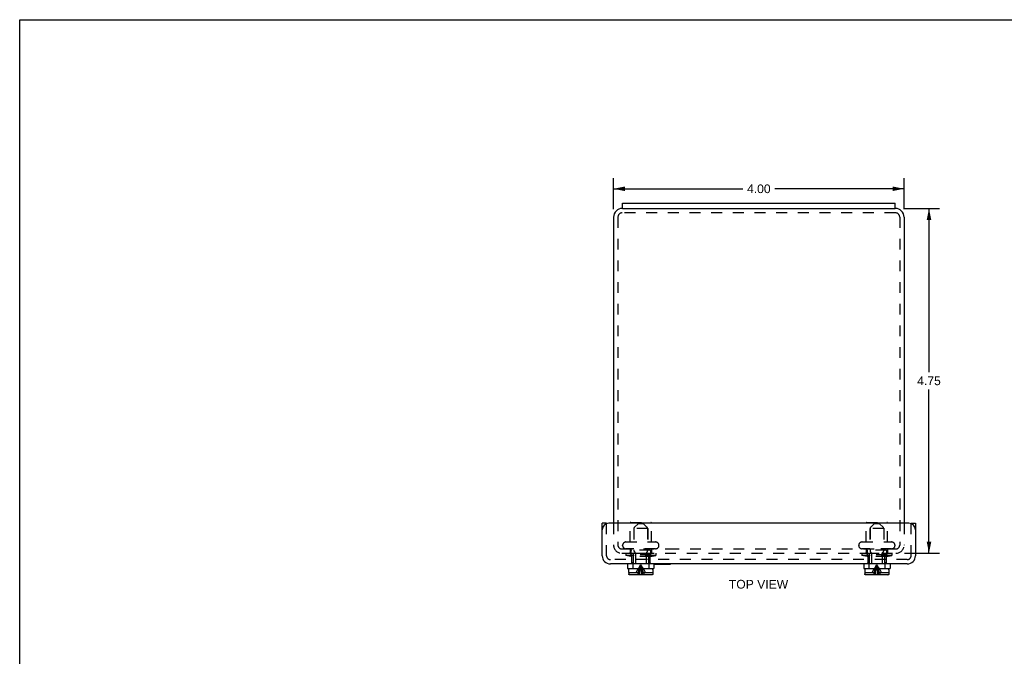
# Model space of a CAD drawing. Header units: inches. Extents: x 0 to 27.1, y 0 to 17.5.
# Tile 2 of 3: x 0 to 13.6, y 8.8 to 17.5. Entities that reach past the tile are written whole.
import ezdxf

# ---------------------------------------------------------------- set-up
doc = ezdxf.new("R2010")
doc.units = ezdxf.units.IN
doc.header["$LTSCALE"] = 1.49114
doc.header["$MEASUREMENT"] = 0
doc.linetypes.add('HIDDEN', pattern=[0.2, 0.1, -0.1])
doc.layers.get('0').update_dxf_attribs({"linetype": 'CONTINUOUS'})
for name, color, linetype in [('DEFAULT_2', 8, 'HIDDEN'), ('DIMENSIONS', 7, 'CONTINUOUS'), ('DOOR_ASSEMBLY', 7, 'CONTINUOUS')]:
    doc.layers.add(name, color=color, linetype=linetype)
doc.styles.get("Standard").update_dxf_attribs({"font": 'arial.ttf'})
doc.dimstyles.new('DIMSTYLE_2', dxfattribs={"dimtxt": 0.11961, "dimasz": 0.15948, "dimexe": 0.09, "dimexo": 0.07, "dimgap": 0.0375, "dimtad": 0, "dimtih": 1, "dimtoh": 1, "dimzin": 4, "dimdsep": 46, "dimtxsty": 'Standard', "dimblk": '_FILLED', "dimblk1": '_FILLED', "dimblk2": '_FILLED', "dimcen": 0.09, "dimazin": 1, "dimtfac": 1, "dimtdec": 3, "dimtofl": 0, "dimtmove": 0, "dimatfit": 3, "dimldrblk": '_FILLED', "dimfxl": 0, "dimtolj": 1, "dimtzin": 4, "dimarcsym": 0})

# ---------------------------------------------------------------- blocks, each defined once
blk = doc.blocks.new('_FILLED')
at = {"color": 0, "linetype": 'ByBlock'}
blk.add_solid([(0, 0), (-1, 0.2), (-1, -0.2)], dxfattribs=at)
blk = doc.blocks.new('*D9')
at = {"layer": 'DIMENSIONS', "color": 2, "linetype": 'Continuous'}
for p, q in [((8.176, 14.934), (8.176, 15.357)), ((12.176, 14.934), (12.176, 15.357)), ((8.176, 15.213), (9.954, 15.213)), ((12.176, 15.213), (10.398, 15.213))]:
    blk.add_line(p, q, dxfattribs=at)
at = {"layer": 'DIMENSIONS', "color": 2, "linetype": 'Continuous', "xscale": 0.1594802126, "yscale": 0.1594802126, "zscale": 0.1594802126, "rotation": 180}
blk.add_blockref('_FILLED', (8.176, 15.213), dxfattribs=at)
at = {"layer": 'DIMENSIONS', "color": 2, "linetype": 'Continuous', "xscale": 0.1594802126, "yscale": 0.1594802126, "zscale": 0.1594802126}
blk.add_blockref('_FILLED', (12.176, 15.213), dxfattribs=at)
at = {"layer": 'DIMENSIONS', "color": 2, "linetype": 'Continuous', "insert": (10.176, 15.273), "char_height": 0.1196, "width": 0.32504, "attachment_point": 2, "line_spacing_factor": 0.9}
blk.add_mtext('4.00', dxfattribs=at)
blk = doc.blocks.new('*D14')
at = {"layer": 'DIMENSIONS', "color": 2, "linetype": 'Continuous'}
for p, q in [((12.168, 14.942), (12.662, 14.942)), ((12.519, 14.942), (12.519, 12.687)), ((12.519, 10.192), (12.519, 12.447)), ((12.181, 10.192), (12.662, 10.192))]:
    blk.add_line(p, q, dxfattribs=at)
at = {"layer": 'DIMENSIONS', "color": 2, "linetype": 'Continuous', "xscale": 0.1594802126, "yscale": 0.1594802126, "zscale": 0.1594802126}
for p, rotation in [((12.519, 14.942), 90), ((12.519, 10.192), 270)]:
    blk.add_blockref('_FILLED', p, dxfattribs=dict(at, rotation=rotation))
at = {"layer": 'DIMENSIONS', "color": 2, "linetype": 'Continuous', "insert": (12.519, 12.627), "char_height": 0.1196, "width": 0.32504, "attachment_point": 2, "line_spacing_factor": 0.9}
blk.add_mtext('4.75', dxfattribs=at)

msp = doc.modelspace()

# ---------------------------------------------------------------- linework, layer by layer
at = {"color": 7, "linetype": 'Continuous'}
for p, q in [((0, 0), (0, 17.5428)), ((0, 17.5428), (27.1116, 17.5428)), ((8.3011, 14.942), (8.3011, 15.017)), ((8.3011, 14.942), (12.0511, 14.942)), ((12.0511, 14.942), (12.0511, 15.017))]:
    msp.add_line(p, q, dxfattribs=at)
at = {"color": 3, "linetype": 'Continuous'}
for p, q in [((8.3011, 14.942), (8.2961, 14.942)), ((8.3011, 15.017), (12.0511, 15.017)), ((12.0561, 14.942), (12.0511, 14.942)), ((8.1761, 14.822), (8.1761, 10.604)), ((12.1761, 14.822), (12.1761, 10.604))]:
    msp.add_line(p, q, dxfattribs=at)
for centre, start, end in [((8.2961, 14.822), 90, 180), ((12.0561, 14.822), 0, 90)]:
    msp.add_arc(centre, 0.12, start, end, dxfattribs=at)
at = {"layer": 'DEFAULT_2', "color": 8, "linetype": 'HIDDEN'}
for p, q in [((8.2361, 14.822), (8.2361, 10.304)), ((12.0561, 14.882), (8.2961, 14.882)), ((12.1161, 14.822), (12.1161, 10.304)), ((8.1761, 10.604), (8.1761, 10.304)), ((8.4031, 10.3475), (8.4031, 10.6055)), ((8.4131, 10.6155), (8.6891, 10.6155)), ((8.6991, 10.3475), (8.6991, 10.6055)), ((11.6531, 10.3475), (11.6531, 10.6055)), ((11.6631, 10.6155), (11.9391, 10.6155)), ((11.9491, 10.3475), (11.9491, 10.6055)), ((12.1761, 10.604), (12.1761, 10.304)), ((8.6461, 10.532), (8.4561, 10.532)), ((8.4561, 10.532), (8.4561, 10.232)), ((8.6461, 10.532), (8.6461, 10.232)), ((11.8961, 10.532), (11.7061, 10.532)), ((11.7061, 10.532), (11.7061, 10.232)), ((11.8961, 10.532), (11.8961, 10.232)), ((8.3473, 10.3475), (8.7548, 10.3475)), ((11.5973, 10.3475), (12.0048, 10.3475)), ((8.2881, 10.252), (8.9323, 10.252)), ((8.2881, 10.192), (12.0641, 10.192)), ((8.3011, 10.2992), (8.3011, 10.3012)), ((8.3436, 10.192), (8.3436, 10.162)), ((8.7548, 10.253), (8.3473, 10.253)), ((8.4031, 10.253), (8.4031, 10.202)), ((8.4161, 10.227), (8.4161, 10.1465)), ((8.6811, 10.232), (8.4211, 10.232)), ((8.6861, 10.227), (8.6861, 10.1465)), ((8.6991, 10.253), (8.6991, 10.202)), ((8.7586, 10.192), (8.7586, 10.162)), ((8.8011, 10.2992), (8.8011, 10.3012)), ((8.9323, 10.252), (12.0694, 10.252)), ((11.5511, 10.2992), (11.5511, 10.3012)), ((11.5936, 10.192), (11.5936, 10.162)), ((12.0048, 10.253), (11.5973, 10.253)), ((11.6531, 10.253), (11.6531, 10.202)), ((11.6661, 10.227), (11.6661, 10.1465)), ((11.9311, 10.232), (11.6711, 10.232)), ((11.9361, 10.227), (11.9361, 10.1465)), ((11.9491, 10.253), (11.9491, 10.202)), ((12.0086, 10.192), (12.0086, 10.162)), ((12.0511, 10.2992), (12.0511, 10.3012)), ((8.4161, 10.1465), (8.3436, 10.162)), ((8.7586, 10.162), (8.3436, 10.162)), ((8.6861, 10.1465), (8.4161, 10.1465)), ((8.6861, 10.1465), (8.7586, 10.162)), ((12.0086, 10.162), (11.5936, 10.162)), ((11.6661, 10.1465), (11.5936, 10.162)), ((11.9361, 10.1465), (11.6661, 10.1465)), ((11.9361, 10.1465), (12.0086, 10.162))]:
    msp.add_line(p, q, dxfattribs=at)
for centre, radius, start, end in [((8.2961, 14.822), 0.06, 90, 180), ((12.0561, 14.822), 0.06, 0, 90), ((8.4131, 10.6055), 0.01, 90, 180), ((8.6891, 10.6055), 0.01, 0, 90), ((11.6631, 10.6055), 0.01, 90, 180), ((11.9391, 10.6055), 0.01, 0, 90), ((8.2881, 10.304), 0.112, 180, 270), ((8.2881, 10.304), 0.052, 180, 270), ((8.3473, 10.3012), 0.0462, 90, 180), ((8.7548, 10.3012), 0.0462, 0, 90), ((11.5973, 10.3012), 0.0462, 90, 180), ((12.0048, 10.3012), 0.0462, 0, 90), ((12.0641, 10.304), 0.112, 270, 360), ((12.0641, 10.304), 0.052, 270, 360), ((8.3473, 10.2992), 0.0462, 180, 270), ((8.3931, 10.202), 0.01, 270, 360), ((8.4211, 10.227), 0.005, 90, 180), ((8.6811, 10.227), 0.005, 0, 90), ((8.7091, 10.202), 0.01, 180, 270), ((8.7548, 10.2992), 0.0462, 270, 360), ((11.5973, 10.2992), 0.0462, 180, 270), ((11.6431, 10.202), 0.01, 270, 360), ((11.6711, 10.227), 0.005, 90, 180), ((11.9311, 10.227), 0.005, 0, 90), ((11.9591, 10.202), 0.01, 180, 270), ((12.0048, 10.2992), 0.0462, 270, 360)]:
    msp.add_arc(centre, radius, start, end, dxfattribs=at)
at = {"layer": 'DOOR_ASSEMBLY', "color": 3, "linetype": 'Continuous'}
for p, q in [((8.0198, 10.156), (8.0198, 10.604)), ((12.2423, 10.604), (8.1098, 10.604)), ((12.3323, 10.604), (12.3323, 10.156)), ((12.2203, 10.044), (8.1318, 10.044))]:
    msp.add_line(p, q, dxfattribs=at)
at = {"layer": 'DOOR_ASSEMBLY', "color": 7, "linetype": 'Continuous'}
for p, q in [((8.0798, 10.604), (8.0198, 10.604)), ((8.0798, 10.604), (8.0798, 10.5988)), ((12.2723, 10.604), (12.3323, 10.604)), ((8.3701, 10.044), (8.3701, 9.9815)), ((8.7321, 10.044), (8.7321, 9.9815)), ((8.7321, 10.04), (8.9578, 10.04)), ((8.9578, 10.04), (8.9578, 10.044)), ((11.6201, 10.044), (11.6201, 9.9815)), ((11.9821, 10.044), (11.9821, 9.9815)), ((8.3701, 9.9815), (8.7321, 9.9815)), ((8.3841, 9.9615), (8.3841, 9.9265)), ((8.3849, 9.9265), (8.3841, 9.9265)), ((8.3849, 9.9265), (8.3849, 9.9085)), ((8.7031, 9.9765), (8.3991, 9.9765)), ((8.4781, 9.9815), (8.4781, 9.9765)), ((8.6241, 9.9815), (8.6241, 9.9765)), ((8.7181, 9.9265), (8.7173, 9.9265)), ((8.7173, 9.9265), (8.7173, 9.9085)), ((8.7181, 9.9615), (8.7181, 9.9265)), ((11.6201, 9.9815), (11.9821, 9.9815)), ((11.6341, 9.9615), (11.6341, 9.9265)), ((11.6349, 9.9265), (11.6341, 9.9265)), ((11.6349, 9.9265), (11.6349, 9.9085)), ((11.9531, 9.9765), (11.6491, 9.9765)), ((11.7281, 9.9815), (11.7281, 9.9765)), ((11.8741, 9.9815), (11.8741, 9.9765)), ((11.9681, 9.9265), (11.9673, 9.9265)), ((11.9673, 9.9265), (11.9673, 9.9085)), ((11.9681, 9.9615), (11.9681, 9.9265)), ((8.7022, 9.8935), (8.4, 9.8935)), ((11.9522, 9.8935), (11.65, 9.8935))]:
    msp.add_line(p, q, dxfattribs=at)
at = {"layer": 'DOOR_ASSEMBLY', "color": 8, "linetype": 'HIDDEN'}
for p, q in [((8.0798, 10.156), (8.0798, 10.5988)), ((8.5181, 10.6035), (8.4615, 10.5469)), ((8.5181, 10.6035), (8.5841, 10.6035)), ((8.5841, 10.6035), (8.6407, 10.5469)), ((11.7681, 10.6035), (11.7115, 10.5469)), ((11.7681, 10.6035), (11.8341, 10.6035)), ((11.8341, 10.6035), (11.8907, 10.5469)), ((12.2723, 10.156), (12.2723, 10.604)), ((8.4571, 10.5363), (8.4571, 10.2227)), ((8.6451, 10.5363), (8.6451, 10.2227)), ((11.7071, 10.5363), (11.7071, 10.2227)), ((11.8951, 10.5363), (11.8951, 10.2227)), ((8.4192, 10.1767), (8.4113, 10.169)), ((8.6909, 10.169), (8.4113, 10.169)), ((8.4269, 10.1842), (8.4192, 10.1767)), ((8.4246, 10.169), (8.4246, 10.0615)), ((8.4269, 10.1842), (8.4344, 10.1915)), ((8.4344, 10.1915), (8.6678, 10.1915)), ((8.4453, 10.1915), (8.4453, 10.0615)), ((8.4737, 10.1999), (8.4615, 10.2121)), ((8.4781, 10.1893), (8.4781, 9.9815)), ((8.6241, 10.1893), (8.6241, 9.9815)), ((8.6285, 10.1999), (8.6407, 10.2121)), ((8.6569, 10.1915), (8.6569, 10.0615)), ((8.6753, 10.1842), (8.6678, 10.1915)), ((8.683, 10.1767), (8.6753, 10.1842)), ((8.6776, 10.169), (8.6776, 10.0615)), ((8.683, 10.1767), (8.6909, 10.169)), ((11.6692, 10.1767), (11.6613, 10.169)), ((11.9409, 10.169), (11.6613, 10.169)), ((11.6769, 10.1842), (11.6692, 10.1767)), ((11.6746, 10.169), (11.6746, 10.0615)), ((11.6769, 10.1842), (11.6844, 10.1915)), ((11.6844, 10.1915), (11.9178, 10.1915)), ((11.6953, 10.1915), (11.6953, 10.0615)), ((11.7237, 10.1999), (11.7115, 10.2121)), ((11.7281, 10.1893), (11.7281, 9.9815)), ((11.8741, 10.1893), (11.8741, 9.9815)), ((11.8785, 10.1999), (11.8907, 10.2121)), ((11.9069, 10.1915), (11.9069, 10.0615)), ((11.9253, 10.1842), (11.9178, 10.1915)), ((11.933, 10.1767), (11.9253, 10.1842)), ((11.9276, 10.169), (11.9276, 10.0615)), ((11.933, 10.1767), (11.9409, 10.169)), ((12.2203, 10.104), (8.1318, 10.104)), ((8.4453, 10.0615), (8.4211, 10.0615)), ((8.4211, 10.0615), (8.4211, 10.044)), ((8.4411, 10.0615), (8.4411, 9.9815)), ((8.6811, 10.0615), (8.6569, 10.0615)), ((8.6611, 10.0615), (8.6611, 9.9815)), ((8.6811, 10.0615), (8.6811, 10.044)), ((11.6953, 10.0615), (11.6711, 10.0615)), ((11.6711, 10.0615), (11.6711, 10.044)), ((11.6911, 10.0615), (11.6911, 9.9815)), ((11.9311, 10.0615), (11.9069, 10.0615)), ((11.9111, 10.0615), (11.9111, 9.9815)), ((11.9311, 10.0615), (11.9311, 10.044)), ((8.3849, 9.9265), (8.5185, 9.9265)), ((8.385, 9.907), (8.3852, 9.9056)), ((8.3861, 9.9027), (8.3861, 9.9027)), ((8.3867, 9.9014), (8.3867, 9.9014)), ((8.3875, 9.9001), (8.3875, 9.9001)), ((8.3883, 9.899), (8.3883, 9.899)), ((8.3893, 9.8979), (8.3893, 9.8979)), ((8.3904, 9.8969), (8.3904, 9.8969)), ((8.3916, 9.896), (8.3916, 9.896)), ((8.5055, 9.962), (8.516, 9.9795)), ((8.5837, 9.9265), (8.7173, 9.9265)), ((8.5967, 9.962), (8.5862, 9.9795)), ((8.7106, 9.896), (8.7106, 9.896)), ((8.7138, 9.899), (8.7139, 9.899)), ((8.7147, 9.9001), (8.7147, 9.9001)), ((8.7155, 9.9014), (8.7155, 9.9014)), ((8.7161, 9.9027), (8.7161, 9.9027)), ((11.6349, 9.9265), (11.7685, 9.9265)), ((11.635, 9.907), (11.6352, 9.9056)), ((11.6361, 9.9027), (11.6361, 9.9027)), ((11.6367, 9.9014), (11.6367, 9.9014)), ((11.6375, 9.9001), (11.6375, 9.9001)), ((11.6383, 9.899), (11.6383, 9.899)), ((11.6393, 9.8979), (11.6393, 9.8979)), ((11.6404, 9.8969), (11.6404, 9.8969)), ((11.6416, 9.896), (11.6416, 9.896)), ((11.7555, 9.962), (11.766, 9.9795)), ((11.8337, 9.9265), (11.9673, 9.9265)), ((11.8467, 9.962), (11.8362, 9.9795)), ((11.9606, 9.896), (11.9606, 9.896)), ((11.9618, 9.8969), (11.9618, 9.8969)), ((11.9628, 9.8979), (11.9629, 9.8979)), ((11.9638, 9.899), (11.9639, 9.899)), ((11.9647, 9.9001), (11.9647, 9.9001)), ((11.9655, 9.9014), (11.9655, 9.9014)), ((11.9661, 9.9027), (11.9661, 9.9027)), ((11.9672, 9.907), (11.9672, 9.907)), ((8.3929, 9.8952), (8.3929, 9.8952)), ((8.3942, 9.8946), (8.3942, 9.8946)), ((8.7037, 9.8936), (8.7051, 9.8938)), ((8.708, 9.8946), (8.708, 9.8946)), ((8.7093, 9.8952), (8.7093, 9.8952)), ((11.6429, 9.8952), (11.6429, 9.8952)), ((11.6442, 9.8946), (11.6442, 9.8946)), ((11.6485, 9.8936), (11.6485, 9.8936)), ((11.9537, 9.8936), (11.9551, 9.8938)), ((11.958, 9.8946), (11.958, 9.8946)), ((11.9593, 9.8952), (11.9593, 9.8952))]:
    msp.add_line(p, q, dxfattribs=at)
at = {"layer": 'DOOR_ASSEMBLY', "color": 7, "linetype": 'Continuous'}
for points in [[(8.4, 9.8935), (8.3985, 9.8936), (8.3971, 9.8938), (8.3956, 9.8941), (8.3942, 9.8946), (8.3929, 9.8952), (8.3916, 9.896), (8.3904, 9.8969), (8.3893, 9.8979), (8.3883, 9.899), (8.3875, 9.9001), (8.3867, 9.9014), (8.3861, 9.9027), (8.3856, 9.9041), (8.3852, 9.9056), (8.385, 9.907), (8.3849, 9.9085)], [(8.7173, 9.9085), (8.7172, 9.907), (8.717, 9.9056), (8.7166, 9.9041), (8.7161, 9.9027), (8.7155, 9.9014), (8.7147, 9.9001), (8.7139, 9.899), (8.7129, 9.8979), (8.7118, 9.8969), (8.7106, 9.896), (8.7093, 9.8952), (8.708, 9.8946), (8.7066, 9.8941), (8.7051, 9.8938), (8.7037, 9.8936), (8.7022, 9.8935)], [(11.65, 9.8935), (11.6485, 9.8936), (11.6471, 9.8938), (11.6456, 9.8941), (11.6442, 9.8946), (11.6429, 9.8952), (11.6416, 9.896), (11.6404, 9.8969), (11.6393, 9.8979), (11.6383, 9.899), (11.6375, 9.9001), (11.6367, 9.9014), (11.6361, 9.9027), (11.6356, 9.9041), (11.6352, 9.9056), (11.635, 9.907), (11.6349, 9.9085)], [(11.9673, 9.9085), (11.9672, 9.907), (11.967, 9.9056), (11.9666, 9.9041), (11.9661, 9.9027), (11.9655, 9.9014), (11.9647, 9.9001), (11.9639, 9.899), (11.9629, 9.8979), (11.9618, 9.8969), (11.9606, 9.896), (11.9593, 9.8952), (11.958, 9.8946), (11.9566, 9.8941), (11.9551, 9.8938), (11.9537, 9.8936), (11.9522, 9.8935)]]:
    msp.add_lwpolyline(points, dxfattribs=at)
at = {"layer": 'DOOR_ASSEMBLY', "color": 8, "linetype": 'HIDDEN'}
for points in [[(8.4864, 9.9265), (8.4956, 9.9444), (8.5055, 9.962)], [(8.5185, 9.9265), (8.5161, 9.9213), (8.5137, 9.916), (8.5113, 9.9106), (8.5089, 9.905), (8.5065, 9.8993), (8.5041, 9.8935)], [(8.5131, 9.9265), (8.5185, 9.9444), (8.5243, 9.962), (8.5305, 9.9795)], [(8.516, 9.9795), (8.5271, 9.9967), (8.5388, 10.0137), (8.5511, 10.0305)], [(8.5234, 9.8935), (8.5271, 9.9172), (8.5312, 9.9406), (8.5357, 9.9636), (8.5404, 9.9863), (8.5456, 10.0086), (8.5511, 10.0305)], [(8.5305, 9.9795), (8.537, 9.9967), (8.5439, 10.0137), (8.5511, 10.0305)], [(8.5346, 9.8935), (8.5368, 9.9172), (8.5392, 9.9406), (8.5419, 9.9636)], [(8.5419, 9.9636), (8.5447, 9.9863), (8.5478, 10.0086), (8.5511, 10.0305)], [(8.5862, 9.9795), (8.5751, 9.9967), (8.5634, 10.0137), (8.5511, 10.0305)], [(8.5717, 9.9795), (8.5652, 9.9967), (8.5583, 10.0137), (8.5511, 10.0305)], [(8.5665, 9.9636), (8.5617, 9.9863), (8.5566, 10.0086), (8.5511, 10.0305)], [(8.5603, 9.9636), (8.5574, 9.9863), (8.5544, 10.0086), (8.5511, 10.0305)], [(8.5676, 9.8935), (8.5654, 9.9172), (8.5629, 9.9406), (8.5603, 9.9636)], [(8.5788, 9.8935), (8.575, 9.9172), (8.571, 9.9406), (8.5665, 9.9636)], [(8.5891, 9.9265), (8.5837, 9.9444), (8.5779, 9.962), (8.5717, 9.9795)], [(8.5837, 9.9265), (8.5861, 9.9213), (8.5885, 9.916), (8.5909, 9.9106), (8.5933, 9.905), (8.5957, 9.8993), (8.5981, 9.8935)], [(8.6158, 9.9265), (8.6066, 9.9444), (8.5967, 9.962)], [(8.7118, 9.8969), (8.7128, 9.8979), (8.7129, 9.8979)], [(11.7364, 9.9265), (11.7456, 9.9444), (11.7555, 9.962)], [(11.7685, 9.9265), (11.7661, 9.9213), (11.7637, 9.916), (11.7613, 9.9106), (11.7589, 9.905), (11.7565, 9.8993), (11.7541, 9.8935)], [(11.7631, 9.9265), (11.7685, 9.9444), (11.7743, 9.962), (11.7805, 9.9795), (11.787, 9.9967), (11.7939, 10.0137), (11.8011, 10.0305)], [(11.766, 9.9795), (11.7771, 9.9967), (11.7888, 10.0137), (11.8011, 10.0305)], [(11.7734, 9.8935), (11.7771, 9.9172), (11.7812, 9.9406), (11.7857, 9.9636), (11.7904, 9.9863), (11.7956, 10.0086), (11.8011, 10.0305)], [(11.7846, 9.8935), (11.7868, 9.9172), (11.7892, 9.9406), (11.7919, 9.9636)], [(11.7919, 9.9636), (11.7947, 9.9863), (11.7978, 10.0086), (11.8011, 10.0305)], [(11.8362, 9.9795), (11.8251, 9.9967), (11.8134, 10.0137), (11.8011, 10.0305)], [(11.8217, 9.9795), (11.8152, 9.9967), (11.8083, 10.0137), (11.8011, 10.0305)], [(11.8288, 9.8935), (11.825, 9.9172), (11.821, 9.9406), (11.8165, 9.9636), (11.8117, 9.9863), (11.8066, 10.0086), (11.8011, 10.0305)], [(11.8103, 9.9636), (11.8074, 9.9863), (11.8044, 10.0086), (11.8011, 10.0305)], [(11.8176, 9.8935), (11.8154, 9.9172), (11.8129, 9.9406), (11.8103, 9.9636)], [(11.8391, 9.9265), (11.8337, 9.9444), (11.8279, 9.962), (11.8217, 9.9795)], [(11.8337, 9.9265), (11.8361, 9.9213), (11.8385, 9.916), (11.8409, 9.9106), (11.8433, 9.905), (11.8457, 9.8993), (11.8481, 9.8935)], [(11.8658, 9.9265), (11.8566, 9.9444), (11.8467, 9.962)]]:
    msp.add_lwpolyline(points, dxfattribs=at)
at = {"layer": 'DOOR_ASSEMBLY', "color": 3, "linetype": 'Continuous'}
for centre, radius, start, end in [((8.1098, 10.514), 0.09, 90, 180), ((12.2423, 10.514), 0.09, 0, 90), ((8.1318, 10.156), 0.112, 180, 270), ((12.2203, 10.156), 0.112, 270, 360)]:
    msp.add_arc(centre, radius, start, end, dxfattribs=at)
at = {"layer": 'DOOR_ASSEMBLY', "color": 8, "linetype": 'HIDDEN'}
for centre, radius, start, end in [((8.4721, 10.5363), 0.015, 134.99999, 180), ((8.6301, 10.5363), 0.015, 0, 45.00001), ((11.7221, 10.5363), 0.015, 134.99999, 180), ((11.8801, 10.5363), 0.015, 0, 45.00001), ((8.4721, 10.2227), 0.015, 180, 224.99995), ((8.4631, 10.1893), 0.015, 0, 44.99994), ((8.6391, 10.1893), 0.015, 135.00006, 180), ((8.6301, 10.2227), 0.015, 315.00005, 360), ((11.7221, 10.2227), 0.015, 180, 224.99995), ((11.7131, 10.1893), 0.015, 0, 44.99994), ((11.8891, 10.1893), 0.015, 135.00006, 180), ((11.8801, 10.2227), 0.015, 315.00005, 360), ((8.1318, 10.156), 0.052, 180, 270), ((12.2203, 10.156), 0.052, 270, 360)]:
    msp.add_arc(centre, radius, start, end, dxfattribs=at)
at = {"layer": 'DOOR_ASSEMBLY', "color": 7, "linetype": 'Continuous'}
for centre, start, end in [((8.3991, 9.9615), 90, 180), ((8.7031, 9.9615), 0, 90), ((11.6491, 9.9615), 90, 180), ((11.9531, 9.9615), 0, 90)]:
    msp.add_arc(centre, 0.015, start, end, dxfattribs=at)

# ---------------------------------------------------------------- texts
at = {"layer": 'DIMENSIONS', "color": 2, "linetype": 'Continuous', "insert": (10.172, 9.8245), "char_height": 0.11961, "width": 0.815039, "attachment_point": 2, "line_spacing_factor": 0.9}
msp.add_mtext('TOP VIEW', dxfattribs=at)

# ---------------------------------------------------------------- dimensions: what is measured, and where the dimension line sits
at = {"layer": 'DIMENSIONS', "color": 2, "linetype": 'Continuous'}
dim = msp.add_linear_dim(base=(12.1761, 15.2134), p1=(8.1761, 14.8636), p2=(12.1761, 14.8636), dimstyle='DIMSTYLE_2', dxfattribs=at)
dim.commit()
dim.dimension.update_dxf_attribs({"geometry": '*D9', "text_midpoint": (10.173, 15.2127), "dimtype": 160})
dim = msp.add_linear_dim(base=(12.5186, 10.192), p1=(12.0977, 14.942), p2=(12.111, 10.192), angle=270, dimstyle='DIMSTYLE_2', dxfattribs=at)
dim.commit()
dim.dimension.update_dxf_attribs({"geometry": '*D14', "text_midpoint": (12.516, 12.5659), "dimtype": 160})

doc.saveas('drawing.dxf')
